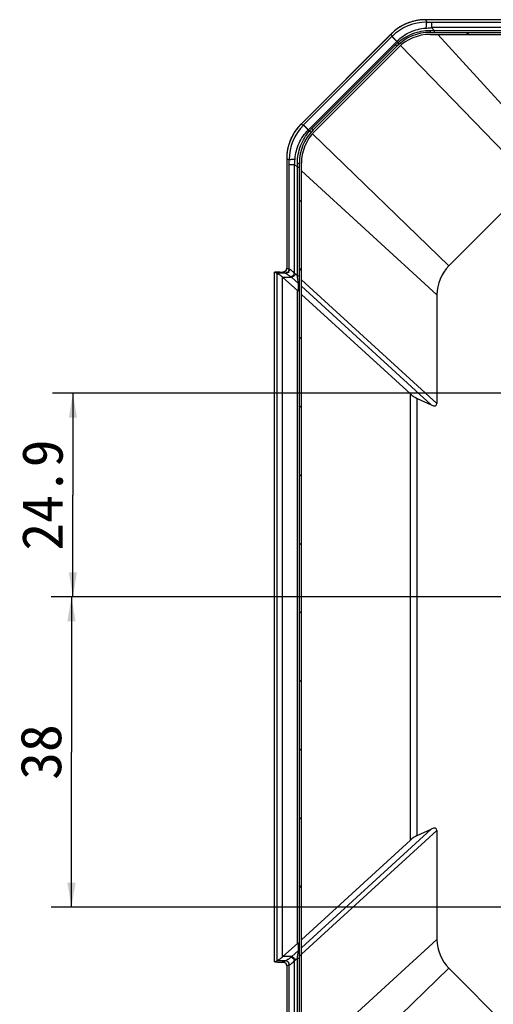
# Model space of a CAD drawing. Header units: millimetres. Extents: x 79 to 797, y 27 to 552.
# Tile 15 of 25: x 564 to 622, y 241 to 362. Entities that reach past the tile are written whole.
import ezdxf
from ezdxf.enums import TextEntityAlignment as Align

# ---------------------------------------------------------------- set-up
doc = ezdxf.new("R2010")
doc.units = ezdxf.units.MM
doc.header["$LTSCALE"] = 46.255
doc.layers.get('0').update_dxf_attribs({"linetype": 'CONTINUOUS'})
doc.layers.add('00_COMPONENTS', color=7, linetype='CONTINUOUS')
doc.layers.add('51__DRAFT_DIMS', color=7, linetype='CONTINUOUS')
doc.styles.get("Standard").update_dxf_attribs({"font": 'simfang.ttf'})
doc.dimstyles.new('DIMSTYLE_4', dxfattribs={"dimtxt": 5, "dimasz": 3, "dimexe": 2.5, "dimexo": 0.5, "dimgap": 1.25, "dimtad": 1, "dimdsep": 46, "dimtxsty": 'Standard', "dimblk": '_FILLED', "dimblk1": '_FILLED', "dimblk2": '_FILLED', "dimcen": 0.09, "dimclrt": 3, "dimazin": 2, "dimtp": 0.3, "dimtm": 0.3, "dimtfac": 1, "dimtofl": 0, "dimtmove": 0, "dimatfit": 3, "dimldrblk": '_FILLED', "dimfxl": 1, "dimtolj": 1, "dimarcsym": 0})
doc.dimstyles.new('DIMSTYLE_5', dxfattribs={"dimtxt": 5, "dimasz": 3, "dimexe": 2.5, "dimexo": 0.5, "dimgap": 1.25, "dimtad": 1, "dimdec": 1, "dimdsep": 46, "dimtxsty": 'Standard', "dimblk": '_FILLED', "dimblk1": '_FILLED', "dimblk2": '_FILLED', "dimcen": 0.09, "dimclrt": 3, "dimazin": 2, "dimtp": 0.2, "dimtm": 0.2, "dimtfac": 1, "dimtdec": 1, "dimtofl": 0, "dimtmove": 0, "dimatfit": 3, "dimldrblk": '_FILLED', "dimfxl": 1, "dimtolj": 1, "dimarcsym": 0})

# ---------------------------------------------------------------- blocks, each defined once
blk = doc.blocks.new('_FILLED')
at = {"color": 0, "linetype": 'ByBlock'}
blk.add_solid([(0, 0), (-1, 0.167), (-1, -0.167)], dxfattribs=at)
blk = doc.blocks.new('*D7')
at = {"layer": '51__DRAFT_DIMS', "color": 4, "transparency": 16777216}
for p, q in [((646.95, 315.75), (568.44, 315.75)), ((570.94, 315.75), (570.94, 303.29)), ((570.94, 290.82), (570.94, 303.29)), ((646.2, 290.82), (568.44, 290.82))]:
    blk.add_line(p, q, dxfattribs=at)
at = {"layer": '51__DRAFT_DIMS', "color": 4, "transparency": 16777216, "xscale": 3, "yscale": 3, "zscale": 3}
for p, rotation in [((570.94, 315.75), 90), ((570.94, 290.82), 270)]:
    blk.add_blockref('_FILLED', p, dxfattribs=dict(at, rotation=rotation))
at = {"layer": '51__DRAFT_DIMS', "color": 3, "transparency": 16777216}
blk.add_text('24.9', height=5, rotation=90, dxfattribs=at).set_placement((569.69, 303.29), align=Align.CENTER)
blk = doc.blocks.new('*D8')
at = {"layer": '51__DRAFT_DIMS', "color": 4, "transparency": 16777216}
for p, q in [((650.14, 290.82), (568.26, 290.82)), ((570.76, 290.82), (570.76, 271.82)), ((570.76, 252.82), (570.76, 271.82)), ((649.58, 252.82), (568.26, 252.82))]:
    blk.add_line(p, q, dxfattribs=at)
at = {"layer": '51__DRAFT_DIMS', "color": 4, "transparency": 16777216, "xscale": 3, "yscale": 3, "zscale": 3}
for p, rotation in [((570.76, 290.82), 90), ((570.76, 252.82), 270)]:
    blk.add_blockref('_FILLED', p, dxfattribs=dict(at, rotation=rotation))
at = {"layer": '51__DRAFT_DIMS', "color": 3, "transparency": 16777216}
blk.add_text('38', height=5, rotation=90, dxfattribs=at).set_placement((569.51, 271.82), align=Align.CENTER)

msp = doc.modelspace()

# ---------------------------------------------------------------- linework, layer by layer
at = {"layer": '00_COMPONENTS', "color": 7}
for p, q in [((627.552, 361.509), (614.157, 361.508)), ((609.918, 359.752), (598.886, 348.72)), ((614.693, 360.198), (615.185, 360.203)), ((614.7, 359.953), (725.87, 359.955)), ((614.7, 359.703), (725.87, 359.705)), ((615.185, 360.203), (628.519, 360.203)), ((600.206, 348.167), (610.471, 358.432)), ((600.369, 348.004), (610.634, 358.269)), ((610.811, 358.092), (600.546, 347.827)), ((597.13, 344.481), (597.13, 331.086)), ((598.436, 343.452), (598.44, 343.945)), ((598.687, 232.768), (598.685, 343.938)), ((598.937, 232.768), (598.935, 343.938)), ((598.436, 330.119), (598.436, 343.452)), ((627.271, 341.639), (617, 331.368)), ((595.641, 246.114), (595.64, 330.592)), ((595.641, 330.591), (595.967, 330.453)), ((596.29, 330.603), (596.756, 330.603)), ((596.697, 330.592), (596.696, 330.592)), ((596.699, 330.592), (596.697, 330.592)), ((598.436, 328.328), (596.665, 329.946)), ((598.436, 330.119), (598.685, 330.119)), ((598.438, 248.379), (598.436, 328.328)), ((598.436, 328.328), (598.583, 328.312)), ((598.583, 328.312), (598.583, 329.18)), ((598.583, 329.18), (598.685, 329.056)), ((598.685, 328.169), (598.583, 328.312)), ((612.281, 315.68), (598.935, 327.871)), ((615.535, 327.832), (615.536, 314.498)), ((613.115, 315.123), (614.847, 314.322)), ((613.116, 261.583), (614.848, 262.385)), ((615.537, 262.209), (615.537, 248.874)), ((612.282, 261.026), (598.937, 248.835)), ((598.687, 248.537), (598.584, 248.394)), ((598.438, 248.379), (596.666, 246.76)), ((598.584, 248.394), (598.438, 248.379)), ((598.584, 247.526), (598.584, 248.394)), ((598.584, 247.526), (598.687, 247.65)), ((595.642, 246.115), (595.968, 246.253)), ((596.292, 246.103), (596.758, 246.103)), ((596.697, 246.114), (596.697, 246.114)), ((596.697, 246.114), (596.697, 246.114)), ((596.697, 246.114), (596.698, 246.114)), ((598.438, 233.254), (598.438, 246.587)), ((598.438, 246.587), (598.687, 246.587)), ((597.132, 245.62), (597.132, 232.226)), ((617.001, 245.339), (627.273, 235.068))]:
    msp.add_line(p, q, dxfattribs=at)
at = {"layer": '00_COMPONENTS', "color": 4}
for p, q in [((614.158, 361.507), (614.284, 361.205)), ((614.232, 361.507), (614.158, 361.507)), ((614.232, 361.507), (614.232, 361.508)), ((627.553, 361.508), (614.232, 361.507)), ((614.878, 361.204), (614.878, 360.539)), ((614.878, 361.204), (627.681, 361.204)), ((609.866, 359.699), (598.94, 348.772)), ((599.204, 348.614), (610.024, 359.434)), ((609.866, 359.699), (609.865, 359.699)), ((609.918, 359.751), (609.866, 359.699)), ((609.918, 359.751), (610.042, 359.452)), ((610.024, 359.434), (610.042, 359.452)), ((610.024, 359.434), (610.618, 358.84)), ((628.216, 360.54), (614.878, 360.539)), ((615.185, 360.203), (614.878, 360.539)), ((615.185, 360.203), (615.185, 359.953)), ((630.806, 343.104), (615.642, 359.703)), ((619.18, 359.703), (619.43, 359.953)), ((599.799, 348.02), (610.618, 358.84)), ((610.471, 358.432), (610.634, 358.269)), ((610.618, 358.84), (610.638, 358.861)), ((610.755, 358.698), (610.618, 358.84)), ((610.755, 358.698), (610.91, 358.528)), ((627.271, 341.639), (611.09, 358.352)), ((598.94, 348.772), (598.887, 348.72)), ((598.887, 348.72), (599.186, 348.596)), ((598.94, 348.772), (598.939, 348.773)), ((599.186, 348.596), (599.204, 348.614)), ((599.204, 348.614), (599.799, 348.02)), ((599.778, 347.999), (599.799, 348.02)), ((599.94, 347.883), (599.799, 348.02)), ((599.94, 347.883), (600.111, 347.728)), ((600.206, 348.167), (600.369, 348.004)), ((617, 331.368), (600.286, 347.548)), ((597.131, 344.405), (597.13, 344.405)), ((597.131, 344.48), (597.434, 344.354)), ((597.131, 344.48), (597.131, 344.405)), ((597.131, 344.405), (597.131, 331.085)), ((597.435, 330.957), (597.434, 343.76)), ((597.434, 343.76), (598.099, 343.76)), ((598.099, 330.421), (598.099, 343.76)), ((598.436, 343.452), (598.099, 343.76)), ((598.436, 343.452), (598.685, 343.452)), ((615.535, 327.832), (598.935, 342.996)), ((598.685, 339.209), (598.935, 339.459)), ((595.642, 246.115), (595.641, 330.591)), ((595.968, 246.253), (595.967, 330.453)), ((596.958, 330.453), (595.967, 330.453)), ((596.93, 330.457), (596.627, 330.585)), ((596.709, 330.594), (596.714, 330.594)), ((597.06, 330.6), (597.437, 330.603)), ((597.435, 330.957), (597.131, 331.085)), ((598.685, 330.808), (598.935, 331.058)), ((596.633, 246.73), (596.631, 329.976)), ((597.744, 329.946), (596.665, 329.946)), ((598.583, 329.18), (597.744, 329.946)), ((598.436, 330.119), (598.201, 330.333)), ((615.536, 314.498), (598.935, 329.663)), ((614.847, 314.322), (598.935, 328.858)), ((598.686, 322.408), (598.936, 322.658)), ((612.282, 261.026), (612.281, 315.68)), ((613.116, 261.583), (613.115, 315.123)), ((598.686, 314.008), (598.936, 314.258)), ((598.686, 305.607), (598.936, 305.857)), ((598.686, 297.207), (598.936, 297.457)), ((598.686, 288.807), (598.936, 289.057)), ((598.686, 280.407), (598.936, 280.657)), ((598.686, 272.006), (598.936, 272.256)), ((598.687, 263.606), (598.937, 263.856)), ((598.937, 247.849), (614.848, 262.385)), ((598.937, 247.044), (615.537, 262.209)), ((598.687, 255.206), (598.937, 255.456)), ((615.537, 248.874), (598.937, 233.71)), ((597.746, 246.76), (598.584, 247.526)), ((596.959, 246.253), (595.969, 246.253)), ((596.628, 246.121), (596.932, 246.249)), ((597.746, 246.76), (596.666, 246.76)), ((596.71, 246.112), (596.71, 246.112)), ((598.101, 232.946), (598.101, 246.285)), ((598.203, 246.373), (598.438, 246.587)), ((598.687, 246.806), (598.937, 247.055)), ((597.133, 245.621), (597.436, 245.749)), ((597.133, 245.621), (597.133, 232.301)), ((597.436, 232.946), (597.436, 245.749)), ((617.001, 245.339), (600.288, 229.158))]:
    msp.add_line(p, q, dxfattribs=at)
at = {"layer": '00_COMPONENTS', "color": 7}
for points in [[(614.157, 361.508), (614.068, 361.508), (613.963, 361.505), (613.858, 361.501), (613.753, 361.494), (613.648, 361.486), (613.543, 361.476), (613.438, 361.465), (613.334, 361.451), (613.23, 361.436), (613.126, 361.418), (613.022, 361.399), (612.919, 361.378), (612.816, 361.356), (612.714, 361.331), (612.612, 361.305), (612.51, 361.277), (612.409, 361.247), (612.309, 361.215), (612.209, 361.182), (612.11, 361.147), (612.011, 361.11), (611.913, 361.071), (611.816, 361.031), (611.719, 360.989), (611.623, 360.945), (611.528, 360.9), (611.434, 360.853), (611.34, 360.804), (611.248, 360.754), (611.156, 360.702), (611.066, 360.649), (610.976, 360.594), (610.887, 360.537), (610.799, 360.479), (610.713, 360.419), (610.627, 360.358), (610.542, 360.295), (610.459, 360.231), (610.377, 360.165), (610.295, 360.098), (610.215, 360.03), (610.137, 359.96), (610.059, 359.888), (609.983, 359.816), (609.918, 359.752)], [(598.886, 348.72), (598.824, 348.656), (598.751, 348.58), (598.68, 348.502), (598.61, 348.424), (598.541, 348.344), (598.474, 348.262), (598.408, 348.18), (598.344, 348.097), (598.281, 348.012), (598.22, 347.926), (598.16, 347.84), (598.102, 347.752), (598.046, 347.663), (597.99, 347.573), (597.937, 347.483), (597.885, 347.391), (597.835, 347.299), (597.786, 347.205), (597.739, 347.111), (597.694, 347.016), (597.65, 346.92), (597.608, 346.824), (597.568, 346.726), (597.529, 346.628), (597.492, 346.53), (597.457, 346.43), (597.424, 346.33), (597.392, 346.23), (597.362, 346.129), (597.334, 346.027), (597.308, 345.925), (597.283, 345.823), (597.26, 345.72), (597.239, 345.617), (597.22, 345.513), (597.203, 345.41), (597.188, 345.305), (597.174, 345.201), (597.162, 345.096), (597.152, 344.991), (597.144, 344.886), (597.138, 344.781), (597.133, 344.676), (597.131, 344.571), (597.13, 344.481)], [(596.696, 330.592), (596.695, 330.592), (596.695, 330.592)], [(597.13, 331.086), (597.13, 331.069), (597.129, 331.052), (597.128, 331.036), (597.126, 331.019), (597.123, 331.002), (597.12, 330.986), (597.117, 330.969), (597.112, 330.953), (597.108, 330.937), (597.103, 330.922), (597.097, 330.907), (597.092, 330.893), (597.086, 330.879), (597.079, 330.866), (597.073, 330.853), (597.066, 330.841), (597.059, 330.829), (597.052, 330.818), (597.045, 330.807), (597.037, 330.796), (597.03, 330.786), (597.022, 330.776), (597.014, 330.766), (597.006, 330.757), (596.998, 330.748), (596.99, 330.739), (596.982, 330.731), (596.974, 330.723), (596.966, 330.715), (596.957, 330.708), (596.949, 330.701), (596.941, 330.694), (596.932, 330.688), (596.924, 330.682), (596.916, 330.676), (596.907, 330.67), (596.899, 330.665), (596.891, 330.66), (596.883, 330.655), (596.874, 330.65), (596.866, 330.646), (596.858, 330.641), (596.85, 330.637), (596.842, 330.634), (596.834, 330.63), (596.826, 330.627), (596.819, 330.623), (596.811, 330.62), (596.804, 330.618), (596.797, 330.615), (596.79, 330.613), (596.783, 330.611), (596.776, 330.609), (596.77, 330.607), (596.764, 330.605), (596.758, 330.604), (596.753, 330.602), (596.748, 330.601), (596.743, 330.6), (596.739, 330.599), (596.735, 330.598), (596.731, 330.597), (596.727, 330.597), (596.724, 330.596), (596.721, 330.595), (596.718, 330.595), (596.715, 330.595), (596.712, 330.594), (596.71, 330.594), (596.708, 330.593), (596.706, 330.593), (596.704, 330.593), (596.702, 330.593), (596.701, 330.593), (596.699, 330.592)], [(596.698, 246.114), (596.7, 246.114), (596.701, 246.114), (596.703, 246.113), (596.704, 246.113), (596.706, 246.113), (596.708, 246.113), (596.71, 246.113), (596.712, 246.112), (596.715, 246.112), (596.717, 246.111), (596.72, 246.111), (596.723, 246.11), (596.727, 246.11), (596.731, 246.109), (596.734, 246.108), (596.739, 246.107), (596.743, 246.107), (596.748, 246.106), (596.752, 246.104), (596.757, 246.103), (596.763, 246.102), (596.768, 246.1), (596.774, 246.099), (596.78, 246.097), (596.786, 246.095), (596.793, 246.093), (596.8, 246.09), (596.807, 246.088), (596.814, 246.085), (596.822, 246.082), (596.83, 246.079), (596.837, 246.075), (596.846, 246.072), (596.854, 246.068), (596.862, 246.063), (596.87, 246.059), (596.879, 246.054), (596.887, 246.049), (596.896, 246.044), (596.905, 246.039), (596.913, 246.033), (596.922, 246.027), (596.931, 246.02), (596.94, 246.014), (596.949, 246.007), (596.957, 245.999), (596.966, 245.992), (596.975, 245.984), (596.983, 245.975), (596.992, 245.967), (597.001, 245.958), (597.009, 245.948), (597.017, 245.938), (597.026, 245.928), (597.034, 245.917), (597.042, 245.906), (597.05, 245.894), (597.057, 245.882), (597.065, 245.87), (597.072, 245.857), (597.079, 245.843), (597.086, 245.829), (597.092, 245.815), (597.098, 245.8), (597.104, 245.785), (597.109, 245.769), (597.114, 245.753), (597.118, 245.737), (597.122, 245.72), (597.125, 245.704), (597.127, 245.687), (597.129, 245.67), (597.131, 245.653), (597.132, 245.637), (597.132, 245.62)]]:
    msp.add_lwpolyline(points, dxfattribs=at)
at = {"layer": '00_COMPONENTS', "color": 4}
for centre, radius, start, end in [((614.162, 355.501), 6.006, 90.03916, 134.96292), ((614.273, 355.222), 5.983, 89.89759, 135.00121), ((614.901, 601.43), 240.226, 269.85273, 269.99442), ((603.137, 344.476), 6.006, 135.03916, 179.96292), ((603.417, 344.365), 5.983, 135.00088, 180.10449), ((370.623, 343.746), 226.811, 0.00346, 0.15354), ((596.631, 331.085), 0.5, 269.48508, 359.9813), ((596.935, 330.957), 0.5, 269.48508, 359.9813), ((596.502, 328.473), 2.52, 47.58569, 50.65724), ((596.333, 328.275), 2.187, 49.81194, 52.84403), ((596.633, 245.621), 0.5, 0.02081, 90.51697), ((596.936, 245.749), 0.5, 0.02081, 90.51697), ((596.334, 248.431), 2.187, 307.15805, 310.19014), ((596.508, 248.228), 2.513, 309.34037, 312.42086)]:
    msp.add_arc(centre, radius, start, end, dxfattribs=at)
at = {"layer": '00_COMPONENTS', "color": 7}
for centre, radius, start, end in [((614.7, 354.203), 5.75, 90.00104, 135.00104), ((614.7, 354.203), 5.5, 90.00104, 135.00104), ((614.651, 354.252), 5.912, 131.23111, 135.00053), ((604.435, 343.938), 5.75, 135.00104, 180.00104), ((604.435, 343.938), 5.5, 135.00104, 180.00104), ((604.387, 343.987), 5.912, 135.00155, 138.77097), ((620.535, 327.832), 5, 135.00104, 180.00104), ((620.537, 248.875), 5, 180.00104, 225.00104)]:
    msp.add_arc(centre, radius, start, end, dxfattribs=at)
for centre, major_axis, ratio, start_param, end_param in [((597.14, 330.577), (1.5, -0.015), 0.014384, 2.1730772, 3.1766415), ((597.466, 330.439), (1.5, -0.015), 0.014384, -3.1065438, -3.0959163), ((595.391, 328.203), (0, 2.25), 0.8943556, -0.6850417, -0.6638366), ((613.115, 316.133), (1.413, -0.993), 0.5080063, -1.8175702, -1.2276285), ((614.637, 315.065), (0.833, -0.761), 0.4431004, -0.9500333, 0.3846307), ((614.638, 261.642), (0.833, 0.761), 0.4431004, -0.3846307, 0.9500333), ((613.116, 260.573), (1.413, 0.994), 0.5080063, 1.2276285, 1.8175702), ((597.141, 246.129), (1.5, 0.015), 0.014384, 3.1065438, 4.1101082), ((597.467, 246.267), (1.5, 0.015), 0.014384, 3.0959163, 3.1065438), ((595.393, 248.503), (0, 2.25), 0.8943556, -2.4777561, -2.4565509)]:
    msp.add_ellipse(centre, major_axis=major_axis, ratio=ratio, start_param=start_param, end_param=end_param, dxfattribs=at)
at = {"layer": '00_COMPONENTS', "color": 4}
for points, knots in [([(614.158, 361.507), (614.158, 361.508), (614.158, 361.508), (614.158, 361.508), (614.157, 361.508)], [0, 0, 0, 0, 0.3394789, 1, 1, 1, 1]), ([(614.284, 361.205), (614.281, 361.204), (614.275, 361.198), (614.269, 361.185), (614.263, 361.168), (614.253, 361.133), (614.242, 361.076), (614.23, 360.992), (614.219, 360.888), (614.209, 360.767), (614.199, 360.628), (614.194, 360.531), (614.192, 360.48)], [0, 0, 0, 0, 0.0124436, 0.0310395, 0.0566431, 0.0894964, 0.176955, 0.2926874, 0.4351403, 0.6022389, 0.7914801, 1, 1, 1, 1]), ([(609.918, 359.751), (609.918, 359.751), (609.918, 359.752), (609.918, 359.752), (609.918, 359.752)], [0, 0, 0, 0, 0.3394789, 1, 1, 1, 1]), ([(610.042, 359.452), (610.044, 359.451), (610.049, 359.446), (610.059, 359.437), (610.073, 359.422), (610.102, 359.394), (610.149, 359.347), (610.219, 359.278), (610.305, 359.193), (610.446, 359.052), (610.559, 358.94), (610.638, 358.861)], [0, 0, 0, 0, 0.0082833, 0.0246693, 0.0490847, 0.0814186, 0.1692166, 0.286463, 0.4310201, 0.6002516, 1, 1, 1, 1]), ([(610.638, 358.861), (610.873, 359.095), (611.387, 359.522), (612.258, 360.014), (613.202, 360.345), (613.861, 360.453), (614.192, 360.48)], [0, 0, 0, 0, 0.2500083, 0.5000137, 0.750012, 1, 1, 1, 1]), ([(614.192, 360.48), (614.363, 360.493), (614.592, 360.513), (614.821, 360.534), (614.878, 360.539)], [0, 0, 0, 0, 0.7502151, 1, 1, 1, 1]), ([(614.693, 360.198), (614.693, 360.178), (614.694, 360.147), (614.693, 360.106), (614.692, 360.076), (614.693, 360.045), (614.695, 360.014), (614.699, 359.984), (614.7, 359.964), (614.7, 359.953)], [0, 0, 0, 0, 0.2497799, 0.374683, 0.4996037, 0.6244648, 0.7496213, 0.8750535, 1, 1, 1, 1]), ([(598.887, 348.72), (598.887, 348.72), (598.887, 348.72), (598.886, 348.72), (598.886, 348.72)], [0, 0, 0, 0, 0.3394789, 1, 1, 1, 1]), ([(599.186, 348.596), (599.188, 348.594), (599.192, 348.589), (599.202, 348.579), (599.216, 348.565), (599.245, 348.536), (599.291, 348.488), (599.36, 348.419), (599.445, 348.333), (599.586, 348.192), (599.699, 348.079), (599.778, 347.999)], [0, 0, 0, 0, 0.0082833, 0.0246693, 0.0490847, 0.0814186, 0.1692166, 0.286463, 0.4310201, 0.6002516, 1, 1, 1, 1]), ([(598.159, 344.446), (598.185, 344.777), (598.294, 345.435), (598.624, 346.38), (599.116, 347.251), (599.544, 347.764), (599.778, 347.999)], [0, 0, 0, 0, 0.2499873, 0.4999856, 0.749991, 1, 1, 1, 1]), ([(597.131, 344.48), (597.131, 344.48), (597.131, 344.48), (597.13, 344.48), (597.13, 344.481)], [0, 0, 0, 0, 0.3394789, 1, 1, 1, 1]), ([(597.434, 344.354), (597.435, 344.357), (597.441, 344.362), (597.453, 344.369), (597.471, 344.375), (597.505, 344.385), (597.562, 344.396), (597.646, 344.408), (597.75, 344.419), (597.872, 344.429), (598.01, 344.439), (598.108, 344.444), (598.159, 344.446)], [0, 0, 0, 0, 0.0124436, 0.0310395, 0.0566431, 0.0894964, 0.176955, 0.2926874, 0.4351403, 0.6022389, 0.7914801, 1, 1, 1, 1]), ([(598.099, 343.76), (598.105, 343.817), (598.126, 344.046), (598.145, 344.274), (598.159, 344.446)], [0, 0, 0, 0, 0.2497845, 1, 1, 1, 1]), ([(598.44, 343.945), (598.461, 343.945), (598.491, 343.944), (598.532, 343.945), (598.563, 343.945), (598.593, 343.945), (598.624, 343.943), (598.654, 343.939), (598.675, 343.938), (598.685, 343.938)], [0, 0, 0, 0, 0.2497796, 0.3746817, 0.499601, 0.6244613, 0.7496186, 0.8750527, 1, 1, 1, 1]), ([(596.627, 330.585), (596.626, 330.585), (596.626, 330.586), (596.625, 330.587), (596.626, 330.587), (596.629, 330.588), (596.634, 330.589), (596.641, 330.59), (596.647, 330.59), (596.654, 330.591), (596.661, 330.591), (596.672, 330.592), (596.688, 330.593), (596.701, 330.593), (596.709, 330.594)], [0, 0, 0, 0, 0.0136347, 0.0208022, 0.0308618, 0.0491772, 0.1134112, 0.2153693, 0.2805491, 0.3551853, 0.4392571, 0.532736, 0.7477825, 1, 1, 1, 1]), ([(596.958, 330.453), (596.951, 330.454), (596.943, 330.454), (596.934, 330.456), (596.931, 330.457), (596.93, 330.457)], [0, 0, 0, 0, 0.6600851, 0.869774, 1, 1, 1, 1]), ([(597.455, 330.953), (597.455, 330.888), (597.429, 330.756), (597.318, 330.589), (597.153, 330.478), (597.022, 330.453), (596.958, 330.453)], [0, 0, 0, 0, 0.2515693, 0.5023473, 0.7517489, 1, 1, 1, 1]), ([(597.654, 330.018), (597.611, 330.05), (597.528, 330.112), (597.407, 330.197), (597.294, 330.272), (597.193, 330.335), (597.107, 330.384), (597.046, 330.416), (597.007, 330.435), (596.986, 330.444), (596.97, 330.45), (596.961, 330.453), (596.958, 330.453)], [0, 0, 0, 0, 0.1936709, 0.3754977, 0.5415694, 0.6874997, 0.8089664, 0.9024868, 0.9380995, 0.9661575, 0.9867254, 1, 1, 1, 1]), ([(597.131, 331.085), (597.131, 331.085), (597.131, 331.085), (597.13, 331.086), (597.13, 331.086)], [0, 0, 0, 0, 0.341013, 1, 1, 1, 1]), ([(597.455, 330.953), (597.451, 330.954), (597.445, 330.954), (597.438, 330.956), (597.435, 330.957), (597.435, 330.957)], [0, 0, 0, 0, 0.6570908, 0.8672397, 1, 1, 1, 1]), ([(598.099, 330.421), (598.033, 330.494), (597.933, 330.597), (597.799, 330.722), (597.707, 330.8), (597.625, 330.863), (597.556, 330.91), (597.506, 330.937), (597.474, 330.949), (597.461, 330.952), (597.455, 330.953)], [0, 0, 0, 0, 0.3511868, 0.5103104, 0.6538577, 0.7778392, 0.8784133, 0.952728, 0.9796887, 1, 1, 1, 1]), ([(598.099, 330.421), (598.072, 330.373), (598.009, 330.282), (597.898, 330.163), (597.78, 330.071), (597.695, 330.03), (597.654, 330.018)], [0, 0, 0, 0, 0.270183, 0.5420152, 0.7916835, 1, 1, 1, 1]), ([(598.201, 330.333), (598.172, 330.287), (598.106, 330.199), (597.992, 330.086), (597.871, 329.998), (597.785, 329.958), (597.744, 329.946)], [0, 0, 0, 0, 0.267229, 0.5381503, 0.7890202, 1, 1, 1, 1]), ([(596.71, 246.112), (596.703, 246.113), (596.689, 246.113), (596.673, 246.114), (596.662, 246.115), (596.655, 246.115), (596.649, 246.116), (596.642, 246.116), (596.636, 246.117), (596.63, 246.118), (596.628, 246.119), (596.627, 246.12), (596.627, 246.121), (596.628, 246.121), (596.628, 246.121)], [0, 0, 0, 0, 0.2522464, 0.4673052, 0.5607855, 0.6448551, 0.719485, 0.784657, 0.8865901, 0.9507899, 0.9690864, 0.9791346, 0.9863268, 1, 1, 1, 1]), ([(596.932, 246.249), (596.933, 246.249), (596.936, 246.25), (596.945, 246.252), (596.953, 246.252), (596.959, 246.253)], [0, 0, 0, 0, 0.130226, 0.3399147, 1, 1, 1, 1]), ([(596.959, 246.253), (596.963, 246.254), (596.972, 246.256), (596.987, 246.262), (597.009, 246.271), (597.048, 246.29), (597.109, 246.322), (597.194, 246.371), (597.295, 246.434), (597.408, 246.509), (597.53, 246.594), (597.613, 246.656), (597.655, 246.688)], [0, 0, 0, 0, 0.0132745, 0.033842, 0.0618994, 0.0975116, 0.191031, 0.3124971, 0.4584274, 0.6244998, 0.806328, 1, 1, 1, 1]), ([(597.457, 245.753), (597.457, 245.818), (597.43, 245.95), (597.32, 246.117), (597.154, 246.228), (597.023, 246.253), (596.959, 246.253)], [0, 0, 0, 0, 0.2515693, 0.5023473, 0.7517489, 1, 1, 1, 1]), ([(597.457, 245.753), (597.462, 245.754), (597.475, 245.757), (597.507, 245.769), (597.557, 245.797), (597.627, 245.843), (597.709, 245.906), (597.8, 245.984), (597.935, 246.109), (598.034, 246.212), (598.101, 246.285)], [0, 0, 0, 0, 0.0203112, 0.0472714, 0.121585, 0.2221583, 0.3461394, 0.4896869, 0.6488112, 1, 1, 1, 1]), ([(598.101, 246.285), (598.074, 246.333), (598.011, 246.424), (597.9, 246.543), (597.781, 246.635), (597.696, 246.676), (597.655, 246.688)], [0, 0, 0, 0, 0.270183, 0.5420152, 0.7916835, 1, 1, 1, 1]), ([(598.203, 246.373), (598.174, 246.419), (598.108, 246.507), (597.993, 246.62), (597.873, 246.708), (597.787, 246.749), (597.746, 246.76)], [0, 0, 0, 0, 0.267229, 0.5381503, 0.7890202, 1, 1, 1, 1]), ([(597.132, 245.62), (597.132, 245.62), (597.132, 245.621), (597.133, 245.621), (597.133, 245.621)], [0, 0, 0, 0, 0.6589881, 1, 1, 1, 1]), ([(597.436, 245.749), (597.437, 245.749), (597.439, 245.75), (597.446, 245.752), (597.452, 245.752), (597.457, 245.753)], [0, 0, 0, 0, 0.1327602, 0.3429091, 1, 1, 1, 1])]:
    msp.add_open_spline(points, degree=3, knots=knots, dxfattribs=at)
at = {"layer": '00_COMPONENTS', "color": 7}
for points, knots in [([(610.755, 358.698), (611.024, 358.934), (611.605, 359.359), (612.576, 359.831), (613.616, 360.125), (614.334, 360.195), (614.693, 360.198)], [0, 0, 0, 0, 0.2496638, 0.499475, 0.7496208, 1, 1, 1, 1]), ([(598.44, 343.945), (598.443, 344.303), (598.513, 345.022), (598.807, 346.062), (599.279, 347.033), (599.704, 347.614), (599.94, 347.883)], [0, 0, 0, 0, 0.2503868, 0.5005347, 0.7503464, 1, 1, 1, 1]), ([(595.967, 330.453), (595.97, 330.452), (595.977, 330.449), (595.99, 330.443), (596.008, 330.434), (596.045, 330.414), (596.102, 330.379), (596.185, 330.326), (596.282, 330.257), (596.392, 330.175), (596.51, 330.08), (596.59, 330.012), (596.631, 329.976)], [0, 0, 0, 0, 0.0095084, 0.0271223, 0.0528848, 0.0867483, 0.1781047, 0.2989302, 0.4457224, 0.6142925, 0.8003613, 1, 1, 1, 1]), ([(598.583, 329.18), (598.568, 329.246), (598.54, 329.397), (598.501, 329.635), (598.465, 329.882), (598.445, 330.044), (598.436, 330.119)], [0, 0, 0, 0, 0.2127198, 0.4843295, 0.7619108, 1, 1, 1, 1]), ([(598.438, 246.587), (598.446, 246.662), (598.467, 246.824), (598.502, 247.071), (598.541, 247.309), (598.57, 247.46), (598.584, 247.526)], [0, 0, 0, 0, 0.2372164, 0.5147143, 0.7865325, 1, 1, 1, 1]), ([(596.633, 246.73), (596.592, 246.694), (596.511, 246.626), (596.393, 246.531), (596.284, 246.449), (596.186, 246.38), (596.104, 246.327), (596.046, 246.292), (596.01, 246.272), (595.991, 246.263), (595.978, 246.257), (595.971, 246.254), (595.969, 246.253)], [0, 0, 0, 0, 0.1996386, 0.3857074, 0.5542775, 0.7010697, 0.8218952, 0.9132516, 0.9471152, 0.9728777, 0.9904916, 1, 1, 1, 1])]:
    msp.add_open_spline(points, degree=3, knots=knots, dxfattribs=at)

# ---------------------------------------------------------------- dimensions: what is measured, and where the dimension line sits
at = {"layer": '51__DRAFT_DIMS', "color": 4}
for base, p1, p2, dimstyle, picture, middle in [((570.945, 315.755), (646.703, 290.825), (647.447, 315.755), 'DIMSTYLE_5', '*D7', (570.945, 303.216)), ((570.756, 290.825), (650.082, 252.825), (650.642, 290.825), 'DIMSTYLE_4', '*D8', (570.756, 271.781))]:
    dim = msp.add_linear_dim(base=base, p1=p1, p2=p2, angle=90, dimstyle=dimstyle, dxfattribs=at)
    dim.commit()
    dim.dimension.update_dxf_attribs({"geometry": picture, "text_midpoint": middle, "dimtype": 160})

doc.saveas('drawing.dxf')
